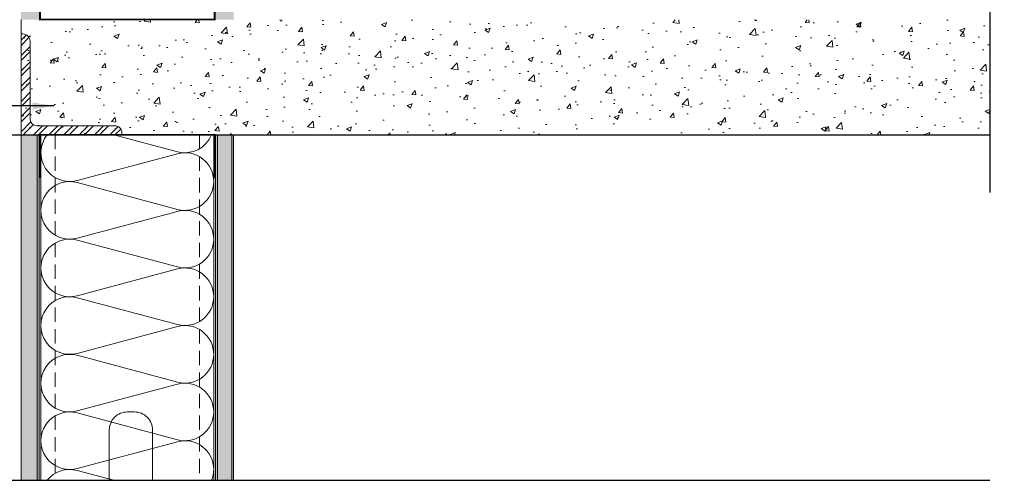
# Model space of a CAD drawing. Extents: x -24 to 36.5, y -12 to 48.
# Tile 2 of 5: x 2.3 to 36.5, y -12 to 4. Entities that reach past the tile are written whole.
import ezdxf

# ---------------------------------------------------------------- set-up
doc = ezdxf.new("R2010")
doc.units = 0
doc.header["$LTSCALE"] = 2
doc.header["$MEASUREMENT"] = 0
doc.linetypes.add('HIDDEN', pattern=[0.375, 0.25, -0.125])
doc.layers.get('0').update_dxf_attribs({"linetype": 'CONTINUOUS'})
doc.layers.get('DEFPOINTS').update_dxf_attribs({"linetype": 'CONTINUOUS'})
for name, color, linetype, lineweight in [('ECOTOUCH FIBERGLAS BATT INSULATION', 6, 'CONTINUOUS', 13), ('HATCH', 6, 'CONTINUOUS', 5), ('ROOF DECK', 7, 'CONTINUOUS', 13), ('SHEATHING', 2, 'CONTINUOUS', 18), ('STEEL', 1, 'CONTINUOUS', 18), ('STEEL STUD', 1, 'CONTINUOUS', 13), ('TEXT', 7, 'CONTINUOUS', 25)]:
    doc.layers.add(name, color=color, linetype=linetype, lineweight=lineweight)
doc.styles.get("Standard").update_dxf_attribs({"font": 'stylu.ttf'})
doc.dimstyles.get("Standard").update_dxf_attribs({"dimscale": 8, "dimtxt": 0.125, "dimasz": 0.09375, "dimexe": 0.0625, "dimexo": 0.0625, "dimgap": 0.0625, "dimtad": 0, "dimtih": 1, "dimtoh": 1, "dimdec": 4, "dimzin": 3, "dimdsep": 46, "dimlunit": 4, "dimtxsty": 'Standard', "dimcen": 0.125, "dimclrd": 256, "dimclre": 256, "dimclrt": 256, "dimadec": 0, "dimazin": 0, "dimtfac": 1, "dimtdec": 4, "dimtofl": 0, "dimtmove": 1, "dimatfit": 0, "dimfxl": 1, "dimfrac": 1, "dimtolj": 1, "dimtzin": 3, "dimlwd": -1, "dimlwe": -1, "dimarcsym": 0})
pattern_1 = [(37.5, (-28.1875, -40.0206), (-0.031497, 0.963412), [0, -0.76, 0, -0.85, 0, -0.8125]), (7.5, (-28.1875, -40.0206), (0.884888, 1.411073), [0, -0.41, 0, -0.685, 0, -0.2625]), (327.5, (-28.8025, -40.0206), (1.557071, 0.0028295), [0, -0.25, 0, -0.9, 0, -1.175]), (317.5, (-28.8025, -40.0206), (1.503063, 0.438838), [0, -0.125, 0, -0.59, 0, -0.675])]

msp = doc.modelspace()

# ---------------------------------------------------------------- hatches: boundary and pattern name
at = {"layer": 'HATCH'}
h = msp.add_hatch(dxfattribs=at)
h.set_pattern_fill('AR-SAND', color=256, scale=0.5)
h.set_pattern_definition(pattern_1)
h.paths.add_polyline_path([(2.375, 4), (3, 4), (3, 28.375), (2.375, 28.375)])
h.paths.add_polyline_path([(3, 0), (2.375, 0), (2.375, -12), (3, -12)])
h = msp.add_hatch(dxfattribs=at)
h.set_pattern_fill('AR-SAND', color=256, scale=0.5)
h.set_pattern_definition(pattern_1)
h.paths.add_polyline_path([(9.75, 0), (9.125, 0), (9.125, -12), (9.75, -12)])
h.paths.add_polyline_path([(9.125, 4), (9.75, 4), (9.75, 28.375), (9.125, 28.375)])
h = msp.add_hatch(dxfattribs=at)
h.set_pattern_fill('ANSI32', color=256)
h.set_pattern_definition([(45, (-36.5625, -40.95833), (-0.265165, 0.265165), []), (45, (-36.38572, -40.95833), (-0.265165, 0.265165), [])])
edge = h.paths.add_edge_path()
edge.add_arc((2.438, 3.25), 0.25, 0, 90)
edge.add_line((2.438, 3.5), (2.375, 3.5))
edge.add_line((2.375, 3.5), (2.375, 0))
edge.add_line((2.375, 0), (5.875, 0))
edge.add_line((5.875, 0), (5.875, 0.062))
edge.add_arc((5.625, 0.062), 0.25, 360, 450)
edge.add_line((5.625, 0.312), (2.938, 0.312))
edge.add_arc((2.938, 0.563), 0.25, 180, 270, ccw=False)
edge.add_line((2.688, 0.562), (2.688, 3.25))
at = {"layer": 'ROOF DECK'}
h = msp.add_hatch(dxfattribs=at)
h.set_pattern_fill('AR-CONC', color=8, scale=0.25, style=0)
h.set_pattern_definition([(50, (11.6507, 5.4692), (1.79315, -0.15688), [0.1875, -2.0625]), (355, (11.6507, 5.4692), (-0.34688, 1.88048), [0.15, -1.65]), (100.4514, (11.8002, 5.4562), (1.44627, 1.7236), [0.15935, -1.75286]), (46.184, (11.6507, 5.9692), (2.6681, -0.4138), [0.28125, -3.09375]), (96.636, (11.873, 5.9348), (2.33665, 2.4353), [0.23903, -2.62928]), (351.184, (11.6507, 5.9692), (2.33665, 2.4353), [0.225, -2.475]), (21, (11.9007, 5.8442), (1.49227, -1.00655), [0.1875, -2.0625]), (326, (11.9007, 5.8442), (0.60829, 1.81288), [0.15, -1.65]), (71.4514, (12.025, 5.7604), (2.10056, 0.80633), [0.15935, -1.75286]), (37.5, (11.6507, 5.46925), (0.0304, 0.832235), [0, -1.63, 0, -1.675, 0, -1.65625]), (7.5, (11.6507, 5.46925), (0.657674, 0.98603), [0, -0.955, 0, -1.5925, 0, -0.63125]), (327.5, (11.0932, 5.46925), (1.334556, -0.056387), [0, -0.625, 0, -1.95, 0, -2.5875]), (317.5, (10.8432, 5.4692), (1.457965, 0.25026), [0, -0.8125, 0, -1.295, 0, -1.8375])])
h.paths.add_polyline_path([(2.375, 3.994), (36, 3.994), (36, 0), (2.375, 0)])

# ---------------------------------------------------------------- linework, layer by layer
msp.add_lwpolyline([(36, 19.25), (36, 8.875), (36.5, 8.625), (36, 8.625), (35.563, 8.625), (36, 8.375), (36, -2)])
at = {"layer": 'DEFPOINTS'}
for p, q in [((-24, 0), (36, 0)), ((-24, -12), (36, -12))]:
    msp.add_line(p, q, dxfattribs=at)
at = {"layer": 'ECOTOUCH FIBERGLAS BATT INSULATION'}
for points in [[(9.063, -1.625, 0.493042), (7.804, -0.659), (4.32, -1.591, -0.72404), (3.282, 0, -0.72404)], [(5.595, 0), (7.804, -0.591, 0.378649), (8.99, 0, 0.378649)], [(9.063, -3.625, 0.493042), (7.804, -2.659), (4.32, -3.591, -1.30186), (4.32, -1.659), (7.804, -2.591, 0.493042), (9.063, -1.625, 1)], [(9.063, -5.625, 0.493042), (7.804, -4.659), (4.32, -5.591, -1.30186), (4.32, -3.659), (7.804, -4.591, 0.493042), (9.063, -3.625, 1)], [(9.063, -7.625, 0.493042), (7.804, -6.659), (4.32, -7.591, -1.30186), (4.32, -5.659), (7.804, -6.591, 0.493042), (9.063, -5.625, 1)], [(9.063, -9.625, 0.493042), (7.804, -8.659), (4.32, -9.591, -1.30186), (4.32, -7.659), (7.804, -8.591, 0.493042), (9.063, -7.625, 1)], [(9.063, -11.625, 0.493042), (7.804, -10.659), (4.32, -11.591, -1.30186), (4.32, -9.659), (7.804, -10.591, 0.493042), (9.063, -9.625, 1)], [(3.282, -12, -0.297447), (4.32, -11.659), (5.595, -12)], [(8.99, -12, 0.096396), (9.063, -11.625)]]:
    msp.add_lwpolyline(points, format="xyb", dxfattribs=at)
at = {"layer": 'ROOF DECK'}
for p, q in [((2.375, 0), (2.375, 4)), ((36, 0), (2.375, 0))]:
    msp.add_line(p, q, dxfattribs=at)
at = {"layer": 'SHEATHING'}
for p, q in [((2.375, 0), (2.375, -12)), ((2.938, 0), (2.938, -12)), ((9.188, 0), (9.188, -12)), ((9.688, 0), (9.688, -12))]:
    msp.add_line(p, q, dxfattribs=at)
for points in [[(2.375, -12), (2.375, 0)], [(3, 0), (3, -12)], [(9.125, 0), (9.125, -12)], [(9.75, -12), (9.75, 0)]]:
    msp.add_lwpolyline(points, dxfattribs=at)
at = {"layer": 'STEEL'}
msp.add_lwpolyline([(2.688, 3.25, 0.414214), (2.438, 3.5), (2.375, 3.5), (2.375, 0), (5.875, 0), (5.875, 0.062, 0.414214), (5.625, 0.312), (2.938, 0.312, -0.414214), (2.688, 0.562)], format="xyb", close=True, dxfattribs=at)
at = {"layer": 'STEEL STUD'}
for p, q in [((3.063, 0), (3.063, -12)), ((9.063, 0), (9.063, -12))]:
    msp.add_line(p, q, dxfattribs=at)
at = {"layer": 'STEEL STUD', "linetype": 'HIDDEN'}
for p, q in [((3.563, 0), (3.563, -12)), ((8.563, 0), (8.563, -12))]:
    msp.add_line(p, q, dxfattribs=at)
at = {"layer": 'STEEL STUD', "const_width": 0.0625}
for points in [[(3.031, 5.5), (3.031, 4), (9.094, 4), (9.094, 5.5)], [(3.031, -1.5), (3.031, 0), (9.094, 0), (9.094, -1.5)]]:
    msp.add_lwpolyline(points, dxfattribs=at)
at = {"layer": 'STEEL STUD'}
msp.add_lwpolyline([(5.438, -12), (5.438, -10.25, -0.414214), (6.063, -9.625), (6.313, -9.625, -0.414214), (6.938, -10.25), (6.938, -12)], format="xyb", dxfattribs=at)

# ---------------------------------------------------------------- leaders
at = {"layer": 'TEXT'}
msp.add_leader([(3.524, 1), (-3, 1), (-4, 1)], dimstyle='Standard', override={"dimgap": 0.09, "dimtad": 0}, dxfattribs=at)

doc.saveas('drawing.dxf')
